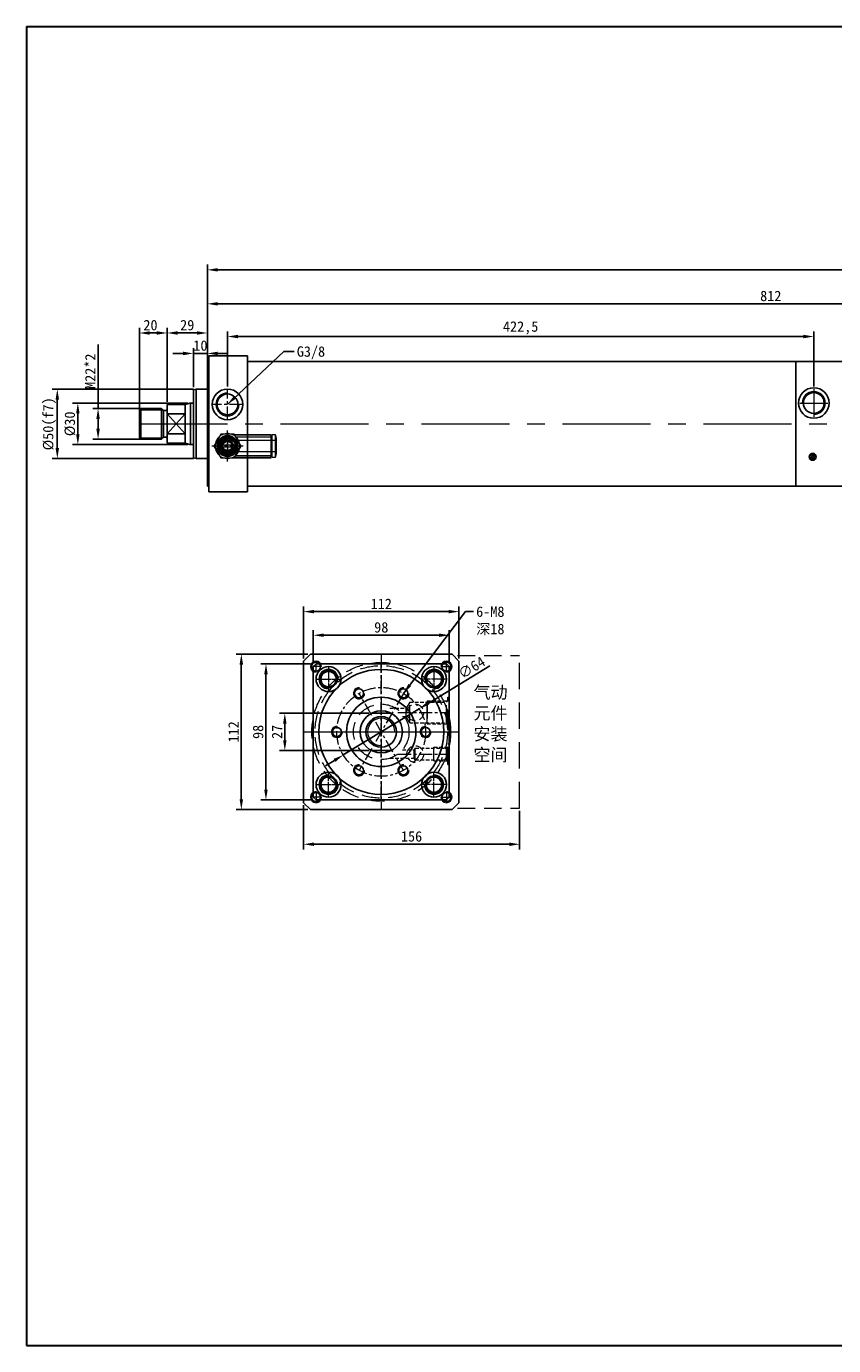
# Model space of a CAD drawing. Header units: millimetres. Extents: x 1736 to 3136, y 5250 to 6209.
# Tile 1 of 2: x 1736 to 2317, y 5259 to 6209. Entities that reach past the tile are written whole.
import ezdxf

# ---------------------------------------------------------------- set-up
doc = ezdxf.new("R2010")
doc.units = ezdxf.units.MM
doc.header["$MEASUREMENT"] = 0
doc.linetypes.add('CENTER', pattern=[50.8, 31.75, -6.35, 6.35, -6.35])
doc.linetypes.add('DASHED', pattern=[19.05, 12.7, -6.35])
doc.layers.get('Defpoints').update_dxf_attribs({"lineweight": 25})
for name, color, linetype, lineweight in [('图层1', 7, 'Continuous', 25), ('图层2', 3, 'CENTER', 13), ('图层3', 2, 'Continuous', 13), ('图层4', 1, 'Continuous', 30), ('图层5', 5, 'DASHED', 13), ('图层7', 4, 'Continuous', 13)]:
    doc.layers.add(name, color=color, linetype=linetype, lineweight=lineweight)
doc.dimstyles.new('ISO-25', dxfattribs={"dimscale": 2, "dimtxt": 2.5, "dimasz": 2.5, "dimexe": 1.25, "dimexo": 0.625, "dimtad": 1, "dimtxsty": 'Standard', "dimcen": 2.5, "dimadec": 0, "dimazin": 0, "dimtfac": 1, "dimtmove": 0, "dimatfit": 3, "dimfxl": 1, "dimarcsym": 0})

# ---------------------------------------------------------------- blocks, each defined once
blk = doc.blocks.new('*D3795')
at = {"layer": 'Defpoints', "color": 0}
for p in [(3098.13, 6033.54), (3098.13, 5977.63), (1866.13, 5967.63)]:
    blk.add_point(p, dxfattribs=at)
at = {"layer": '图层3', "color": 0, "lineweight": -2}
for p, q in [((1866.13, 5969.51), (1866.13, 6037.29)), ((1873.63, 6033.54), (3090.63, 6033.54)), ((3098.13, 5979.51), (3098.13, 6037.29))]:
    blk.add_line(p, q, dxfattribs=at)
at = {"layer": '图层3', "color": 0}
for points in [[(1873.63, 6034.79), (1873.63, 6032.29), (1866.13, 6033.54)], [(3090.63, 6032.29), (3090.63, 6034.79), (3098.13, 6033.54)]]:
    blk.add_solid(points, dxfattribs=at)
at = {"layer": '图层3', "color": 0, "insert": (2482.13, 6039.17), "char_height": 7.5, "attachment_point": 5}
blk.add_mtext('1232', dxfattribs=at)
blk = doc.blocks.new('*D3796')
at = {"layer": 'Defpoints', "color": 0}
for p in [(1866.13, 5988.05), (1866.13, 5947.63), (1837.13, 5936.63)]:
    blk.add_point(p, dxfattribs=at)
at = {"layer": '图层3', "color": 0, "lineweight": -2}
for p, q in [((1837.13, 5938.51), (1837.13, 5991.8)), ((1844.63, 5988.05), (1858.63, 5988.05)), ((1866.13, 5949.51), (1866.13, 5991.8))]:
    blk.add_line(p, q, dxfattribs=at)
at = {"layer": '图层3', "color": 0}
for points in [[(1844.63, 5989.3), (1844.63, 5986.8), (1837.13, 5988.05)], [(1858.63, 5986.8), (1858.63, 5989.3), (1866.13, 5988.05)]]:
    blk.add_solid(points, dxfattribs=at)
at = {"layer": '图层3', "color": 0, "insert": (1851.63, 5993.68), "char_height": 7.5, "attachment_point": 5}
blk.add_mtext('29', dxfattribs=at)
blk = doc.blocks.new('*D3797')
at = {"layer": 'Defpoints', "color": 0}
for p in [(1858.13, 5947.63), (1758, 5897.63), (1858.13, 5897.63)]:
    blk.add_point(p, dxfattribs=at)
at = {"layer": '图层3', "color": 0, "lineweight": -2}
for p, q in [((1856.25, 5947.63), (1754.25, 5947.63)), ((1758, 5940.13), (1758, 5905.13)), ((1856.25, 5897.63), (1754.25, 5897.63))]:
    blk.add_line(p, q, dxfattribs=at)
at = {"layer": '图层3', "color": 0}
for points in [[(1759.25, 5940.13), (1756.75, 5940.13), (1758, 5947.63)], [(1756.75, 5905.13), (1759.25, 5905.13), (1758, 5897.63)]]:
    blk.add_solid(points, dxfattribs=at)
at = {"layer": '图层3', "color": 0, "insert": (1752.37, 5922.63), "char_height": 7.5, "attachment_point": 5, "rotation": 90}
blk.add_mtext('%%c50(f7)', dxfattribs=at)
blk = doc.blocks.new('*D3798')
at = {"layer": 'Defpoints', "color": 0}
for p in [(1825.13, 5933.63), (1787.38, 5911.63), (1825.13, 5911.63)]:
    blk.add_point(p, dxfattribs=at)
at = {"layer": '图层3', "color": 0, "lineweight": -2}
for p, q in [((1787.38, 5933.63), (1787.38, 5979.88)), ((1823.25, 5933.63), (1783.63, 5933.63)), ((1787.38, 5926.13), (1787.38, 5919.13)), ((1823.25, 5911.63), (1783.63, 5911.63))]:
    blk.add_line(p, q, dxfattribs=at)
at = {"layer": '图层3', "color": 0}
for points in [[(1788.63, 5926.13), (1786.13, 5926.13), (1787.38, 5933.63)], [(1786.13, 5919.13), (1788.63, 5919.13), (1787.38, 5911.63)]]:
    blk.add_solid(points, dxfattribs=at)
at = {"layer": '图层3', "color": 0, "insert": (1781.76, 5960.51), "char_height": 7.5, "attachment_point": 5, "rotation": 90}
blk.add_mtext('M22*2', dxfattribs=at)
blk = doc.blocks.new('*D3799')
at = {"layer": 'Defpoints', "color": 0}
for p in [(1837.13, 5988.05), (1837.13, 5947.63), (1817.13, 5930.63)]:
    blk.add_point(p, dxfattribs=at)
at = {"layer": '图层3', "color": 0, "lineweight": -2}
for p, q in [((1817.13, 5932.51), (1817.13, 5991.8)), ((1824.63, 5988.05), (1829.63, 5988.05)), ((1837.13, 5949.51), (1837.13, 5991.8))]:
    blk.add_line(p, q, dxfattribs=at)
at = {"layer": '图层3', "color": 0}
for points in [[(1824.63, 5989.3), (1824.63, 5986.8), (1817.13, 5988.05)], [(1829.63, 5986.8), (1829.63, 5989.3), (1837.13, 5988.05)]]:
    blk.add_solid(points, dxfattribs=at)
at = {"layer": '图层3', "color": 0, "insert": (1825.12, 5993.68), "char_height": 7.5, "attachment_point": 5}
blk.add_mtext('20', dxfattribs=at)
blk = doc.blocks.new('*D3800')
at = {"layer": 'Defpoints', "color": 0}
for p in [(1866.13, 5973.32), (1856.13, 5947.09), (1866.13, 5947.09)]:
    blk.add_point(p, dxfattribs=at)
at = {"layer": '图层3', "color": 0, "lineweight": -2}
for p, q in [((1856.13, 5948.97), (1856.13, 5977.07)), ((1866.13, 5948.97), (1866.13, 5977.07)), ((1848.63, 5973.32), (1841.13, 5973.32)), ((1856.13, 5973.32), (1866.13, 5973.32)), ((1873.63, 5973.32), (1881.13, 5973.32))]:
    blk.add_line(p, q, dxfattribs=at)
at = {"layer": '图层3', "color": 0}
for points in [[(1848.63, 5972.07), (1848.63, 5974.57), (1856.13, 5973.32)], [(1873.63, 5974.57), (1873.63, 5972.07), (1866.13, 5973.32)]]:
    blk.add_solid(points, dxfattribs=at)
at = {"layer": '图层3', "color": 0, "insert": (1861.13, 5978.94), "char_height": 7.5, "attachment_point": 5}
blk.add_mtext('10', dxfattribs=at)
blk = doc.blocks.new('*D3801')
at = {"layer": 'Defpoints', "color": 0}
for p in [(1853.86, 5937.63), (1772.78, 5907.63), (1853.86, 5907.63)]:
    blk.add_point(p, dxfattribs=at)
at = {"layer": '图层3', "color": 0, "lineweight": -2}
for p, q in [((1851.99, 5937.63), (1769.03, 5937.63)), ((1772.78, 5930.13), (1772.78, 5915.13)), ((1851.99, 5907.63), (1769.03, 5907.63))]:
    blk.add_line(p, q, dxfattribs=at)
at = {"layer": '图层3', "color": 0}
for points in [[(1774.03, 5930.13), (1771.53, 5930.13), (1772.78, 5937.63)], [(1771.53, 5915.13), (1774.03, 5915.13), (1772.78, 5907.63)]]:
    blk.add_solid(points, dxfattribs=at)
at = {"layer": '图层3', "color": 0, "insert": (1767.15, 5922.63), "char_height": 7.5, "attachment_point": 5, "rotation": 90}
blk.add_mtext('%%c30', dxfattribs=at)
blk = doc.blocks.new('*D3802')
at = {"layer": 'Defpoints', "color": 0}
for p in [(2303.13, 5985.49), (1880.63, 5947.63), (2303.13, 5947.63)]:
    blk.add_point(p, dxfattribs=at)
at = {"layer": '图层3', "color": 0, "lineweight": -2}
for p, q in [((1880.63, 5949.51), (1880.63, 5989.24)), ((1888.13, 5985.49), (2295.63, 5985.49)), ((2303.13, 5949.51), (2303.13, 5989.24))]:
    blk.add_line(p, q, dxfattribs=at)
at = {"layer": '图层3', "color": 0}
for points in [[(1888.13, 5986.74), (1888.13, 5984.24), (1880.63, 5985.49)], [(2295.63, 5984.24), (2295.63, 5986.74), (2303.13, 5985.49)]]:
    blk.add_solid(points, dxfattribs=at)
at = {"layer": '图层3', "color": 0, "insert": (2091.88, 5991.74), "char_height": 7.5, "attachment_point": 5}
blk.add_mtext('422,5', dxfattribs=at)
blk = doc.blocks.new('*D3803')
at = {"layer": 'Defpoints', "color": 0}
for p in [(2678.13, 6009.06), (2678.13, 5977.63), (1866.13, 5967.63)]:
    blk.add_point(p, dxfattribs=at)
at = {"layer": '图层3', "color": 0, "lineweight": -2}
for p, q in [((1866.13, 5969.51), (1866.13, 6012.81)), ((1873.63, 6009.06), (2670.63, 6009.06)), ((2678.13, 5979.51), (2678.13, 6012.81))]:
    blk.add_line(p, q, dxfattribs=at)
at = {"layer": '图层3', "color": 0}
for points in [[(1873.63, 6010.31), (1873.63, 6007.81), (1866.13, 6009.06)], [(2670.63, 6007.81), (2670.63, 6010.31), (2678.13, 6009.06)]]:
    blk.add_solid(points, dxfattribs=at)
at = {"layer": '图层3', "color": 0, "insert": (2272.13, 6014.69), "char_height": 7.5, "attachment_point": 5}
blk.add_mtext('812', dxfattribs=at)
blk = doc.blocks.new('*D3806')
at = {"layer": 'Defpoints', "color": 0}
for p in [(1984.45, 5714.3), (1921.94, 5687.3), (1984.45, 5687.3)]:
    blk.add_point(p, dxfattribs=at)
at = {"layer": '图层3', "color": 0, "lineweight": -2}
for p, q in [((1982.58, 5714.3), (1918.19, 5714.3)), ((1921.94, 5706.8), (1921.94, 5694.8)), ((1982.58, 5687.3), (1918.19, 5687.3))]:
    blk.add_line(p, q, dxfattribs=at)
at = {"layer": '图层3', "color": 0}
for points in [[(1923.19, 5706.8), (1920.69, 5706.8), (1921.94, 5714.3)], [(1920.69, 5694.8), (1923.19, 5694.8), (1921.94, 5687.3)]]:
    blk.add_solid(points, dxfattribs=at)
at = {"layer": '图层3', "color": 0, "insert": (1916.32, 5700.8), "char_height": 7.5, "attachment_point": 5, "rotation": 90}
blk.add_mtext('27', dxfattribs=at)
blk = doc.blocks.new('*D3807')
at = {"layer": 'Defpoints', "color": 0}
for p in [(1942.44, 5749.8), (1908.34, 5651.8), (1942.44, 5651.8)]:
    blk.add_point(p, dxfattribs=at)
at = {"layer": '图层3', "color": 0, "lineweight": -2}
for p, q in [((1940.56, 5749.8), (1904.59, 5749.8)), ((1908.34, 5742.3), (1908.34, 5659.3)), ((1940.56, 5651.8), (1904.59, 5651.8))]:
    blk.add_line(p, q, dxfattribs=at)
at = {"layer": '图层3', "color": 0}
for points in [[(1909.59, 5742.3), (1907.09, 5742.3), (1908.34, 5749.8)], [(1907.09, 5659.3), (1909.59, 5659.3), (1908.34, 5651.8)]]:
    blk.add_solid(points, dxfattribs=at)
at = {"layer": '图层3', "color": 0, "insert": (1902.72, 5700.8), "char_height": 7.5, "attachment_point": 5, "rotation": 90}
blk.add_mtext('98', dxfattribs=at)
blk = doc.blocks.new('*D3808')
at = {"layer": 'Defpoints', "color": 0}
for p in [(1942.44, 5770.4), (1942.44, 5749.8), (2040.44, 5749.8)]:
    blk.add_point(p, dxfattribs=at)
at = {"layer": '图层3', "color": 0, "lineweight": -2}
for p, q in [((1942.44, 5751.68), (1942.44, 5774.15)), ((2032.94, 5770.4), (1949.94, 5770.4)), ((2040.44, 5751.68), (2040.44, 5774.15))]:
    blk.add_line(p, q, dxfattribs=at)
at = {"layer": '图层3', "color": 0}
for points in [[(1949.94, 5771.65), (1949.94, 5769.15), (1942.44, 5770.4)], [(2032.94, 5769.15), (2032.94, 5771.65), (2040.44, 5770.4)]]:
    blk.add_solid(points, dxfattribs=at)
at = {"layer": '图层3', "color": 0, "insert": (1991.44, 5776.03), "char_height": 7.5, "attachment_point": 5}
blk.add_mtext('98', dxfattribs=at)
blk = doc.blocks.new('*D3809')
at = {"layer": 'Defpoints', "color": 0}
for p in [(1935.44, 5787.4), (1935.44, 5751.8), (2047.44, 5751.8)]:
    blk.add_point(p, dxfattribs=at)
at = {"layer": '图层3', "color": 0, "lineweight": -2}
for p, q in [((1935.44, 5753.68), (1935.44, 5791.15)), ((2039.94, 5787.4), (1942.94, 5787.4)), ((2047.44, 5753.68), (2047.44, 5791.15))]:
    blk.add_line(p, q, dxfattribs=at)
at = {"layer": '图层3', "color": 0}
for points in [[(1942.94, 5788.65), (1942.94, 5786.15), (1935.44, 5787.4)], [(2039.94, 5786.15), (2039.94, 5788.65), (2047.44, 5787.4)]]:
    blk.add_solid(points, dxfattribs=at)
at = {"layer": '图层3', "color": 0, "insert": (1991.44, 5793.02), "char_height": 7.5, "attachment_point": 5}
blk.add_mtext('112', dxfattribs=at)
blk = doc.blocks.new('*D3810')
at = {"layer": 'Defpoints', "color": 0}
for p in [(1890.6, 5756.8), (1940.44, 5756.8), (1940.44, 5644.8)]:
    blk.add_point(p, dxfattribs=at)
at = {"layer": '图层3', "color": 0, "lineweight": -2}
for p, q in [((1938.56, 5756.8), (1886.85, 5756.8)), ((1890.6, 5652.3), (1890.6, 5749.3)), ((1938.56, 5644.8), (1886.85, 5644.8))]:
    blk.add_line(p, q, dxfattribs=at)
at = {"layer": '图层3', "color": 0}
for points in [[(1891.85, 5749.3), (1889.35, 5749.3), (1890.6, 5756.8)], [(1889.35, 5652.3), (1891.85, 5652.3), (1890.6, 5644.8)]]:
    blk.add_solid(points, dxfattribs=at)
at = {"layer": '图层3', "color": 0, "insert": (1884.97, 5700.8), "char_height": 7.5, "attachment_point": 5, "rotation": 90}
blk.add_mtext('112', dxfattribs=at)
blk = doc.blocks.new('*D3811')
at = {"layer": 'Defpoints', "color": 0}
for p in [(2018.77, 5717.44), (1964.1, 5684.16)]:
    blk.add_point(p, dxfattribs=at)
at = {"layer": '图层3', "color": 0, "lineweight": -2}
for p, q in [((2025.18, 5721.34), (2069.68, 5748.44)), ((1964.1, 5684.16), (2018.77, 5717.44)), ((1957.7, 5680.26), (1951.29, 5676.36))]:
    blk.add_line(p, q, dxfattribs=at)
at = {"layer": '图层3', "color": 0}
for points in [[(2024.53, 5722.41), (2025.83, 5720.28), (2018.77, 5717.44)], [(1958.35, 5679.2), (1957.05, 5681.33), (1964.1, 5684.16)]]:
    blk.add_solid(points, dxfattribs=at)
at = {"layer": '图层3', "color": 0, "insert": (2056.61, 5747.07), "char_height": 7.5, "attachment_point": 5, "rotation": 31.33265}
blk.add_mtext('∅64', dxfattribs=at)
blk = doc.blocks.new('*D3812')
at = {"layer": 'Defpoints', "color": 0}
for p in [(1935.44, 5649.8), (2091.11, 5645.8), (2091.11, 5619.87)]:
    blk.add_point(p, dxfattribs=at)
at = {"layer": '图层3', "color": 0, "lineweight": -2}
for p, q in [((1935.44, 5647.93), (1935.44, 5616.12)), ((2091.11, 5643.93), (2091.11, 5616.12)), ((1942.94, 5619.87), (2083.61, 5619.87))]:
    blk.add_line(p, q, dxfattribs=at)
at = {"layer": '图层3', "color": 0}
for points in [[(1942.94, 5621.12), (1942.94, 5618.62), (1935.44, 5619.87)], [(2083.61, 5618.62), (2083.61, 5621.12), (2091.11, 5619.87)]]:
    blk.add_solid(points, dxfattribs=at)
at = {"layer": '图层3', "color": 0, "insert": (2013.27, 5625.5), "char_height": 7.5, "attachment_point": 5}
blk.add_mtext('156', dxfattribs=at)

msp = doc.modelspace()

# ---------------------------------------------------------------- hatches: boundary and pattern name
at = {"layer": '图层7'}
h = msp.add_hatch(dxfattribs=at)
h.set_pattern_fill('ANSI37', color=256, scale=8, angle=270, style=0)
h.set_pattern_definition([(315, (1744.0455, 7651.4762), (0.7071068, 0.7071068), []), (45, (1744.0455, 7651.4762), (-0.7071068, 0.7071068), [])])
h.paths.add_polyline_path([(2302.347, 5896.366, 1), (2302.347, 5901.366, 1)])

# ---------------------------------------------------------------- linework, layer by layer
at = {"layer": '图层1'}
for p, q in [((1866.129, 5967.63), (1866.129, 5922.63)), ((1866.129, 5967.63), (1866.129, 5877.63)), ((1866.129, 5967.63), (1867.129, 5967.63)), ((1867.129, 5971.63), (1895.129, 5971.63)), ((1867.129, 5873.63), (1867.129, 5971.63)), ((1895.129, 5971.63), (1895.129, 5922.63)), ((1895.129, 5967.63), (2290.129, 5967.63)), ((2290.129, 5967.63), (2678.129, 5967.63)), ((2290.129, 5967.63), (2290.129, 5877.63)), ((1856.129, 5947.094), (1858.129, 5947.63)), ((1856.129, 5947.094), (1856.129, 5922.63)), ((1858.129, 5947.63), (1858.129, 5897.63)), ((1858.129, 5947.63), (1866.129, 5947.63)), ((1850.129, 5936.63), (1853.606, 5937.562)), ((1853.861, 5937.613), (1853.861, 5907.648)), ((1818.129, 5933.63), (1817.129, 5932.63)), ((1817.129, 5932.63), (1817.129, 5912.63)), ((1818.129, 5933.63), (1833.129, 5933.63)), ((1818.129, 5933.63), (1818.129, 5911.63)), ((1833.129, 5933.63), (1833.129, 5911.63)), ((1833.129, 5933.63), (1834.336, 5932.423)), ((1834.629, 5932.22), (1834.629, 5913.13)), ((1835.043, 5932.13), (1836.129, 5932.13)), ((1837.129, 5936.63), (1837.129, 5908.63)), ((1837.129, 5936.63), (1850.129, 5936.63)), ((1837.129, 5915.419), (1850.129, 5929.841)), ((1837.129, 5929.841), (1850.129, 5915.419)), ((1850.129, 5929.841), (1837.129, 5929.841)), ((1850.129, 5936.63), (1850.129, 5908.63)), ((1856.129, 5922.63), (1856.129, 5898.166)), ((1895.129, 5922.63), (1895.129, 5873.63)), ((1818.129, 5911.63), (1817.129, 5912.63)), ((1818.129, 5911.63), (1833.129, 5911.63)), ((1833.129, 5911.63), (1834.336, 5912.837)), ((1835.043, 5913.13), (1836.129, 5913.13)), ((1850.129, 5915.419), (1837.129, 5915.419)), ((1837.129, 5908.63), (1850.129, 5908.63)), ((1850.129, 5908.63), (1853.606, 5907.699)), ((1856.129, 5898.166), (1858.129, 5897.63)), ((1858.129, 5897.63), (1866.129, 5897.63)), ((1866.129, 5877.63), (1867.129, 5877.63)), ((1867.129, 5873.63), (1895.129, 5873.63)), ((1895.129, 5877.63), (2290.129, 5877.63)), ((2290.129, 5877.63), (2678.129, 5877.63)), ((1940.436, 5756.804), (1935.436, 5751.804)), ((1935.436, 5751.804), (1935.436, 5649.804)), ((1940.436, 5756.804), (2042.436, 5756.804)), ((1944.436, 5749.804), (1942.436, 5747.804)), ((1942.436, 5653.804), (1942.436, 5747.804)), ((1944.436, 5749.804), (2038.436, 5749.804)), ((2040.436, 5747.804), (2038.436, 5749.804)), ((2040.436, 5653.804), (2040.436, 5747.804)), ((2047.436, 5751.804), (2042.436, 5756.804)), ((2047.436, 5751.804), (2047.436, 5649.804)), ((1984.451, 5714.304), (1998.421, 5714.304)), ((1984.451, 5687.304), (1998.421, 5687.304)), ((1942.436, 5653.804), (1944.436, 5651.804)), ((2040.436, 5653.804), (2038.436, 5651.804)), ((1940.436, 5644.804), (1935.436, 5649.804)), ((1940.436, 5644.804), (2042.436, 5644.804)), ((1944.436, 5651.804), (2038.436, 5651.804)), ((2047.436, 5649.804), (2042.436, 5644.804))]:
    msp.add_line(p, q, dxfattribs=at)
at = {"layer": '图层1', "ltscale": 5}
for p, q in [((1854.124, 5937.63), (1856.129, 5937.63)), ((1854.124, 5907.63), (1856.129, 5907.63))]:
    msp.add_line(p, q, dxfattribs=at)
at = {"layer": '图层1'}
for centre, radius in [((1880.629, 5936.63), 11), ((2303.129, 5937.63), 11), ((1880.629, 5936.63), 7.5), ((2303.129, 5937.63), 7.5), ((1880.629, 5906.63), 7.5), ((1880.629, 5906.63), 4.25), ((2302.347, 5898.866), 2.5), ((1944.436, 5747.804), 3.25), ((1953.436, 5738.804), 9), ((2029.436, 5738.804), 9), ((2038.436, 5747.804), 3.25), ((1991.436, 5700.804), 45), ((1953.436, 5738.804), 6.25), ((1953.436, 5738.804), 5.5), ((2029.436, 5738.804), 6.25), ((2029.436, 5738.804), 5.5), ((1975.436, 5728.517), 3.25), ((2007.436, 5728.517), 3.25), ((1991.436, 5700.804), 25), ((1991.436, 5700.804), 15.2), ((1991.436, 5700.804), 15.2), ((1991.436, 5700.804), 11), ((1959.436, 5700.804), 3.25), ((2023.436, 5700.804), 3.25), ((1953.436, 5662.804), 9), ((1975.436, 5673.091), 3.25), ((2007.436, 5673.091), 3.25), ((2029.436, 5662.804), 9), ((1953.436, 5662.804), 6.25), ((1953.436, 5662.804), 5.5), ((2029.436, 5662.804), 6.25), ((2029.436, 5662.804), 5.5), ((1944.436, 5653.804), 3.25), ((2038.436, 5653.804), 3.25)]:
    msp.add_circle(centre, radius, dxfattribs=at)
for centre, radius, start, end in [((1854.124, 5935.63), 2, 90, 105), ((1835.043, 5933.13), 1, 225, 270), ((1836.129, 5933.13), 1, 270, 0), ((1835.043, 5912.13), 1, 90, 135), ((1836.129, 5912.13), 1, 0, 90), ((1854.124, 5909.63), 2, 255, 270)]:
    msp.add_arc(centre, radius, start, end, dxfattribs=at)
at = {"layer": '图层2', "ltscale": 0.3}
for p, q in [((1880.629, 5925.63), (1880.629, 5947.63)), ((1891.629, 5936.63), (1869.629, 5936.63)), ((1880.629, 5895.455), (1880.629, 5917.806)), ((1891.804, 5906.63), (1869.453, 5906.63)), ((1953.436, 5747.804), (1953.436, 5729.804)), ((1991.436, 5756.804), (1991.436, 5644.804)), ((1991.436, 5651.804), (1991.436, 5749.804)), ((2029.436, 5747.804), (2029.436, 5729.804)), ((1944.436, 5738.804), (1962.436, 5738.804)), ((2038.436, 5738.804), (2020.436, 5738.804)), ((2007.436, 5673.091), (1975.436, 5728.517)), ((2007.436, 5728.517), (1975.436, 5673.091)), ((2003.436, 5714.804), (2040.436, 5714.804)), ((1935.436, 5700.804), (2047.436, 5700.804)), ((1942.436, 5700.804), (2040.436, 5700.804)), ((2003.436, 5684.804), (2040.436, 5684.804)), ((1953.436, 5653.804), (1953.436, 5671.804)), ((2029.436, 5653.804), (2029.436, 5671.804)), ((1944.436, 5662.804), (1962.436, 5662.804)), ((2038.436, 5662.804), (2020.436, 5662.804))]:
    msp.add_line(p, q, dxfattribs=at)
at = {"layer": '图层2'}
for p, q in [((2303.129, 5947.63), (2303.129, 5927.63)), ((2293.129, 5937.63), (2313.129, 5937.63))]:
    msp.add_line(p, q, dxfattribs=at)
at = {"layer": '图层2', "ltscale": 2}
msp.add_line((1817.129, 5922.63), (3091.129, 5922.63), dxfattribs=at)
at = {"layer": '图层2', "ltscale": 0.2}
for p, q in [((1948.436, 5747.804), (1940.436, 5747.804)), ((1944.436, 5743.804), (1944.436, 5751.804)), ((2034.436, 5747.804), (2042.436, 5747.804)), ((2038.436, 5743.804), (2038.436, 5751.804)), ((1946.436, 5738.804), (1960.436, 5738.804)), ((1953.436, 5745.804), (1953.436, 5731.804)), ((2036.436, 5738.804), (2022.436, 5738.804)), ((2029.436, 5745.804), (2029.436, 5731.804)), ((1946.436, 5662.804), (1960.436, 5662.804)), ((1953.436, 5655.804), (1953.436, 5669.804)), ((2036.436, 5662.804), (2022.436, 5662.804)), ((2029.436, 5655.804), (2029.436, 5669.804)), ((1948.436, 5653.804), (1940.436, 5653.804)), ((1944.436, 5657.804), (1944.436, 5649.804)), ((2034.436, 5653.804), (2042.436, 5653.804)), ((2038.436, 5657.804), (2038.436, 5649.804))]:
    msp.add_line(p, q, dxfattribs=at)
at = {"layer": '图层2', "ltscale": 0.3}
msp.add_circle((1991.436, 5700.804), 32, dxfattribs=at)
at = {"layer": '图层4'}
for p, q in [((1735.695, 6208.841), (3135.695, 6208.841)), ((1735.695, 6208.841), (1735.695, 5258.841)), ((1735.695, 5258.841), (3135.695, 5258.841)), ((2185.695, 5258.841), (3135.695, 5258.841))]:
    msp.add_line(p, q, dxfattribs=at)
at = {"layer": '图层5'}
for p, q in [((2046.436, 5755.804), (2091.112, 5755.804)), ((2011.936, 5722.304), (2009.338, 5717.804)), ((2011.936, 5707.304), (2011.936, 5722.304)), ((2024.436, 5723.104), (2024.436, 5709.082)), ((2024.436, 5706.504), (2024.436, 5720.526)), ((2038.436, 5722.304), (2039.436, 5723.304)), ((2038.436, 5707.304), (2038.436, 5722.304)), ((2039.436, 5703.804), (2039.436, 5725.804)), ((2039.436, 5725.804), (2040.436, 5725.804)), ((2009.338, 5711.804), (2009.338, 5717.804)), ((2011.936, 5707.304), (2009.338, 5711.804)), ((2038.436, 5707.304), (2039.436, 5706.304)), ((2039.436, 5703.804), (2040.436, 5703.804)), ((2039.436, 5692.304), (2040.436, 5692.304)), ((2039.436, 5677.304), (2039.436, 5692.304)), ((2015.936, 5689.054), (2015.215, 5687.804)), ((2015.215, 5681.804), (2015.215, 5687.804)), ((2015.936, 5680.554), (2015.215, 5681.804)), ((2015.936, 5680.554), (2015.936, 5689.054)), ((2029.436, 5679.904), (2029.436, 5689.704)), ((2038.436, 5689.054), (2039.436, 5690.054)), ((2038.436, 5680.554), (2038.436, 5689.054)), ((2038.436, 5680.554), (2039.436, 5679.554)), ((2039.436, 5677.304), (2040.436, 5677.304)), ((2046.436, 5645.804), (2091.112, 5645.804))]:
    msp.add_line(p, q, dxfattribs=at)
at = {"layer": '图层5', "ltscale": 1.5}
msp.add_line((2091.112, 5645.804), (2091.112, 5755.804), dxfattribs=at)
at = {"layer": '图层5', "ltscale": 0.2}
for p, q in [((2011.936, 5722.304), (2036.936, 5722.304)), ((2024.436, 5723.104), (2039.236, 5723.104)), ((1997.681, 5717.804), (2009.338, 5717.804)), ((2006.635, 5711.804), (2009.338, 5711.804)), ((2011.936, 5707.304), (2036.936, 5707.304)), ((2024.436, 5706.504), (2039.236, 5706.504)), ((1997.681, 5681.804), (2015.215, 5681.804)), ((2006.635, 5687.804), (2015.215, 5687.804)), ((2015.936, 5689.054), (2036.936, 5689.054)), ((2029.436, 5689.704), (2039.086, 5689.704)), ((2015.936, 5680.554), (2036.936, 5680.554)), ((2029.436, 5679.904), (2039.086, 5679.904))]:
    msp.add_line(p, q, dxfattribs=at)
at = {"layer": '图层5'}
for radius in [50, 47.7, 20]:
    msp.add_circle((1991.436, 5700.804), radius, dxfattribs=at)
at = {"layer": '图层5', "ltscale": 0.5}
for centre in [(2015.936, 5714.804), (2015.936, 5684.804)]:
    msp.add_circle(centre, 6, dxfattribs=at)
at = {"layer": '图层7'}
for p, q in [((1817.129, 5932.63), (1834.129, 5932.63)), ((1817.129, 5912.63), (1834.129, 5912.63)), ((1875.721, 5915.13), (1870.814, 5906.63)), ((1885.536, 5915.13), (1875.721, 5915.13)), ((1880.629, 5916.417), (1880.629, 5896.844)), ((1880.629, 5909.92), (1880.629, 5910.63)), ((1916.029, 5910.63), (1880.629, 5910.63)), ((1883.718, 5915.03), (1885.594, 5915.03)), ((1884.603, 5914.65), (1885.814, 5914.65)), ((1890.444, 5906.63), (1885.536, 5915.13)), ((1885.594, 5915.03), (1912.029, 5915.03)), ((1885.814, 5914.65), (1912.029, 5914.65)), ((1886.512, 5913.375), (1912.029, 5913.375)), ((1886.55, 5913.375), (1912.029, 5913.375)), ((1912.029, 5898.23), (1912.029, 5915.03)), ((1912.929, 5911.964), (1912.029, 5911.964)), ((1912.929, 5898.63), (1912.929, 5914.63)), ((1915.142, 5914.63), (1912.929, 5914.63)), ((1915.142, 5898.63), (1915.142, 5914.63)), ((1916.029, 5911.964), (1915.142, 5914.63)), ((1916.029, 5901.297), (1916.029, 5911.964)), ((1870.814, 5906.63), (1875.721, 5898.13)), ((1875.326, 5907.48), (1885.931, 5907.48)), ((1885.931, 5905.78), (1875.326, 5905.78)), ((1880.629, 5902.63), (1880.629, 5903.341)), ((1880.629, 5902.63), (1916.029, 5902.63)), ((1885.536, 5898.13), (1890.444, 5906.63)), ((1886.512, 5899.886), (1912.029, 5899.886)), ((1886.55, 5899.886), (1912.029, 5899.886)), ((1912.029, 5901.297), (1912.929, 5901.297)), ((1915.142, 5898.63), (1916.029, 5901.297)), ((1875.721, 5898.13), (1885.536, 5898.13)), ((1883.718, 5898.23), (1885.594, 5898.23)), ((1884.603, 5898.611), (1885.814, 5898.611)), ((1885.594, 5898.23), (1912.029, 5898.23)), ((1885.814, 5898.611), (1912.029, 5898.611)), ((1912.929, 5898.63), (1915.142, 5898.63))]:
    msp.add_line(p, q, dxfattribs=at)
for radius in [7.16, 6.579, 5.96, 5.37, 3.58, 3.289]:
    msp.add_circle((1880.629, 5906.63), radius, dxfattribs=at)
for centre, radius, start, end in [((1880.629, 5936.63), 8.3, 90, 0), ((2303.129, 5937.63), 8.302, 270, 180), ((1880.629, 5906.63), 8.95, 131.753942, 168.246058), ((1880.629, 5906.63), 8.95, 108.246058, 131.753942), ((1880.629, 5906.63), 5.723, 345, 285), ((1880.629, 5906.63), 4.9, 90, 0), ((1880.629, 5906.63), 4.17, 11.761423, 168.238577), ((1880.629, 5906.63), 8.95, 71.753942, 108.246058), ((1880.629, 5906.63), 8.95, 48.246058, 71.753942), ((1880.629, 5906.63), 8.95, 11.753942, 48.246058), ((1880.629, 5906.63), 8.95, 168.246058, 191.753942), ((1880.629, 5906.63), 8.95, 191.753942, 228.246058), ((1880.629, 5906.63), 8.95, 228.246058, 251.753942), ((1880.629, 5906.63), 4.17, 191.761423, 348.238577), ((1880.629, 5906.63), 8.95, 288.246058, 311.753942), ((1880.629, 5906.63), 8.95, 311.753942, 348.246058), ((1880.629, 5906.63), 8.95, 348.246058, 11.753942), ((1880.629, 5906.63), 8.95, 251.753942, 288.246058), ((1944.436, 5747.804), 4, 0, 270), ((2038.436, 5747.804), 4, 270, 180), ((1953.436, 5738.804), 7, 0, 270), ((2029.436, 5738.804), 7, 270, 180), ((1975.436, 5728.517), 4, 86.416678, 0), ((2007.436, 5728.517), 4, 86.416678, 0), ((1991.436, 5700.804), 9.8, 0, 270), ((1959.436, 5700.804), 4, 86.416678, 0), ((2023.436, 5700.804), 4, 86.416678, 0), ((1975.436, 5673.091), 4, 86.416678, 0), ((2007.436, 5673.091), 4, 86.416678, 0), ((1953.436, 5662.804), 7, 90, 0), ((2029.436, 5662.804), 7, 180, 90), ((1944.436, 5653.804), 4, 90, 0), ((2038.436, 5653.804), 4, 180, 90)]:
    msp.add_arc(centre, radius, start, end, dxfattribs=at)

# ---------------------------------------------------------------- texts
at = {"layer": '图层3', "char_height": 7.5, "attachment_point": 1}
for s, insert in [('G3/8', (1930.574, 5978.462)), ('6-M8\\P{\\fSimSun|b0|i0|c134|p54;深18}', (2059.82, 5791.145))]:
    msp.add_mtext(s, dxfattribs=dict(at, insert=insert))
at = {"layer": '图层3', "insert": (2057.926, 5733.798), "char_height": 9, "width": 28.3977, "attachment_point": 1}
msp.add_mtext('{\\fSimSun|b0|i0|c134|p54;气动元件安装空间}', dxfattribs=at)

# ---------------------------------------------------------------- dimensions: what is measured, and where the dimension line sits
at = {"layer": '图层3'}
for base, p1, p2, override, picture, middle in [((3098.129, 6033.542), (1866.129, 5967.63), (3098.129, 5977.63), {"dimscale": 3, "dimpost": ''}, '*D3795', (2482.129, 6039.167)), ((2678.129, 6009.063), (1866.129, 5967.63), (2678.129, 5977.63), {"dimscale": 3}, '*D3803', (2272.129, 6014.688)), ((1866.129, 5988.054), (1837.129, 5936.63), (1866.129, 5947.63), {"dimscale": 3, "dimpost": '<>'}, '*D3796', (1851.629, 5993.679)), ((2303.129, 5985.492), (1880.629, 5947.63), (2303.129, 5947.63), {"dimscale": 3}, '*D3802', (2091.879, 5991.742)), ((1935.436, 5787.395), (2047.436, 5751.804), (1935.436, 5751.804), {"dimscale": 3}, '*D3809', (1991.436, 5793.02)), ((1942.436, 5770.405), (2040.436, 5749.804), (1942.436, 5749.804), {"dimscale": 3}, '*D3808', (1991.436, 5776.03)), ((2091.112, 5619.872), (1935.436, 5649.804), (2091.112, 5645.804), {"dimscale": 3, "dimdec": 0}, '*D3812', (2013.274, 5625.497))]:
    dim = msp.add_linear_dim(base=base, p1=p1, p2=p2, dimstyle='ISO-25', override=override, dxfattribs=at)
    dim.commit()
    dim.dimension.update_dxf_attribs({"geometry": picture, "text_midpoint": middle})
for base, p1, p2, override, picture, middle in [((1837.129, 5988.054), (1817.129, 5930.63), (1837.129, 5947.63), {"dimscale": 3, "dimpost": '<>'}, '*D3799', (1825.124, 5988.054)), ((1866.129, 5973.317), (1856.129, 5947.094), (1866.129, 5947.094), {"dimscale": 3}, '*D3800', (1861.129, 5973.317))]:
    dim = msp.add_linear_dim(base=base, p1=p1, p2=p2, dimstyle='ISO-25', override=override, dxfattribs=at)
    dim.commit()
    dim.dimension.update_dxf_attribs({"geometry": picture, "text_midpoint": middle, "dimtype": 160})
dim = msp.add_linear_dim(base=(1787.382, 5911.63), p1=(1825.129, 5933.63), p2=(1825.129, 5911.63), angle=90, dimstyle='ISO-25', override={"dimscale": 3, "dimpost": 'M<>*2'}, dxfattribs=at)
dim.commit()
dim.dimension.update_dxf_attribs({"geometry": '*D3798', "text_midpoint": (1787.382, 5960.505), "dimtype": 160})
for base, p1, p2, override, picture, middle in [((1757.997, 5897.63), (1858.129, 5947.63), (1858.129, 5897.63), {"dimscale": 3, "dimpost": '%%c<>(f7)'}, '*D3797', (1752.372, 5922.63)), ((1772.778, 5907.63), (1853.861, 5937.63), (1853.861, 5907.63), {"dimscale": 3, "dimpost": '%%c<>'}, '*D3801', (1767.153, 5922.63)), ((1890.595, 5756.804), (1940.436, 5644.804), (1940.436, 5756.804), {"dimscale": 3}, '*D3810', (1884.97, 5700.804)), ((1908.342, 5651.804), (1942.436, 5749.804), (1942.436, 5651.804), {"dimscale": 3}, '*D3807', (1902.717, 5700.804)), ((1921.94, 5687.304), (1984.451, 5714.304), (1984.451, 5687.304), {"dimscale": 3}, '*D3806', (1916.315, 5700.804))]:
    dim = msp.add_linear_dim(base=base, p1=p1, p2=p2, angle=90, dimstyle='ISO-25', override=override, dxfattribs=at)
    dim.commit()
    dim.dimension.update_dxf_attribs({"geometry": picture, "text_midpoint": middle})
dim = msp.add_diameter_dim_2p(p1=(1964.103, 5684.164), p2=(2018.77, 5717.444), dimstyle='ISO-25', override={"dimscale": 3}, dxfattribs=at)
dim.commit()
dim.dimension.update_dxf_attribs({"geometry": '*D3811', "text_midpoint": (2059.539, 5742.264), "dimtype": 163})

# ---------------------------------------------------------------- leaders
at = {"layer": '图层3', "annotation_type": 0, "has_hookline": 1, "hookline_direction": 0, "text_width": 27.5}
for points in [[(1880.629, 5936.63), (1921.199, 5974.712), (1928.699, 5974.712)], [(2007.436, 5728.517), (2052.101, 5787.395), (2057.945, 5787.395)]]:
    msp.add_leader(points, dimstyle='ISO-25', override={"dimscale": 3, "dimgap": 0.625, "dimtad": 0}, dxfattribs=at)

doc.saveas('drawing.dxf')
